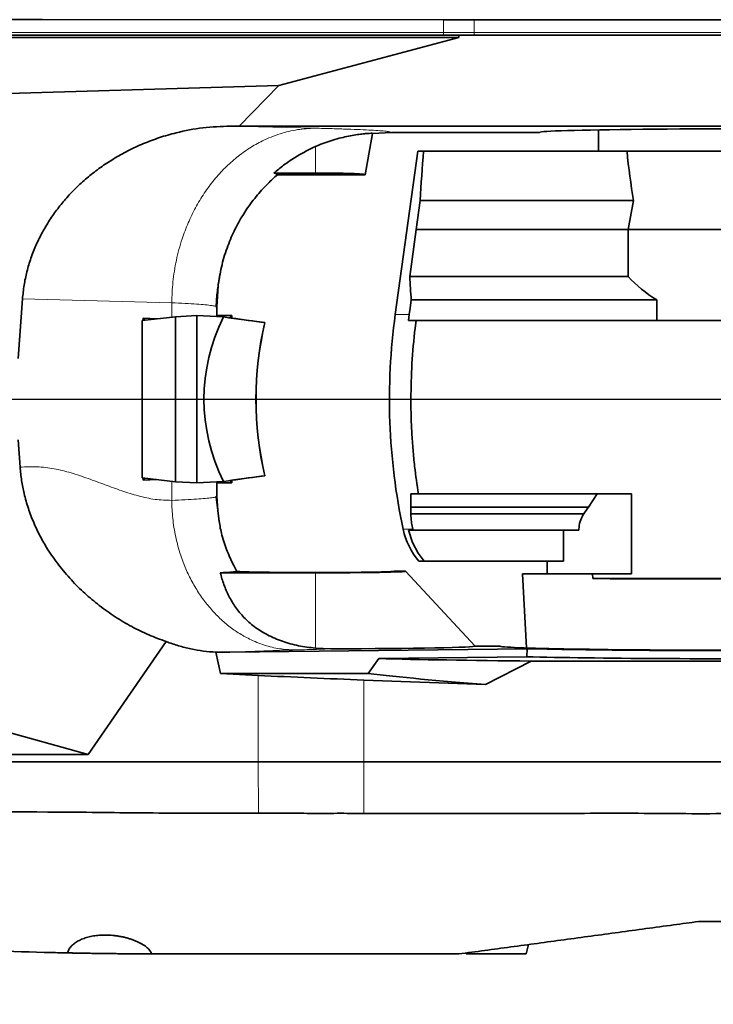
# Model space of a CAD drawing. Header units: millimetres. Extents: x 0 to 14900, y 0 to 10500.
# Tile 42 of 47: x 11901 to 12179, y 6398 to 6793. Entities that reach past the tile are written whole.
import ezdxf

# ---------------------------------------------------------------- set-up
doc = ezdxf.new("R2010")
doc.units = ezdxf.units.MM
doc.header["$LTSCALE"] = 25
doc.layers.add('THICK_LINE', color=7, linetype='Continuous')
doc.styles.add('SLDTEXTSTYLE0', font='TXT', dxfattribs={"width": 0.605})
doc.dimstyles.new('SLDDIMSTYLE2', dxfattribs={"dimtxt": 87.5, "dimasz": 87.5, "dimexe": 0, "dimexo": 0.0625, "dimgap": 21.875, "dimtad": 1, "dimdec": 4, "dimlfac": 25, "dimzin": 12, "dimdsep": 46, "dimtxsty": 'SLDTEXTSTYLE0', "dimsah": 1, "dimcen": 0.09, "dimadec": 1, "dimazin": 3, "dimtfac": 1, "dimtofl": 0, "dimtmove": 0, "dimatfit": 3, "dimfxl": 1, "dimfrac": 2, "dimtolj": 1, "dimtzin": 12, "dimarcsym": 0})
doc.dimstyles.new('SLDDIMSTYLE3', dxfattribs={"dimtxt": 87.5, "dimasz": 87.5, "dimexe": 0, "dimexo": 0.0625, "dimgap": 21.875, "dimtad": 1, "dimdec": 1, "dimrnd": 1e-09, "dimzin": 12, "dimdsep": 46, "dimtxsty": 'SLDTEXTSTYLE0', "dimsah": 1, "dimcen": 0, "dimadec": 0, "dimazin": 3, "dimtfac": 1, "dimtofl": 0, "dimtmove": 0, "dimatfit": 3, "dimfxl": 1, "dimfrac": 2, "dimtolj": 1, "dimtzin": 12, "dimarcsym": 0})

# ---------------------------------------------------------------- blocks, each defined once
blk = doc.blocks.new('_D_6')
at = {"layer": 'THICK_LINE'}
for p, q in [((7902.03, 7121.67), (7616.02, 7172.1)), ((13399.94, 6640.66), (13690.36, 6640.66))]:
    blk.add_line(p, q, dxfattribs=at)
blk.add_arc((10629.94, 6640.66), 3022.92, 0, 170, dxfattribs=at)
for points in [[(7652.95, 7165.58), (7681.67, 7249.18), (7657.11, 7253.87)], [(13652.86, 6640.66), (13664.1, 6728.33), (13639.1, 6727.97)]]:
    blk.add_solid(points, dxfattribs=at)
at = {"layer": 'THICK_LINE', "insert": (10779.39, 9775.28), "char_height": 87.5, "attachment_point": 1, "rotation": 355, "style": 'SLDTEXTSTYLE0'}
blk.add_mtext('170°', dxfattribs=at)
blk = doc.blocks.new('_D_7')
at = {"layer": 'THICK_LINE'}
for p, q in [((13399.94, 6640.66), (13690.36, 6640.66)), ((7902.03, 6159.65), (7616.02, 6109.22))]:
    blk.add_line(p, q, dxfattribs=at)
blk.add_arc((10629.94, 6640.66), 3022.92, 190, 0, dxfattribs=at)
for points in [[(13652.86, 6640.66), (13639.1, 6553.35), (13664.1, 6552.99)], [(7652.95, 6115.74), (7657.11, 6027.45), (7681.67, 6032.14)]]:
    blk.add_solid(points, dxfattribs=at)
at = {"layer": 'THICK_LINE', "insert": (10759.73, 3730.77), "char_height": 87.5, "attachment_point": 1, "rotation": 5, "style": 'SLDTEXTSTYLE0'}
blk.add_mtext('170°', dxfattribs=at)
blk = doc.blocks.new('_D_8')
at = {"layer": 'THICK_LINE'}
blk.add_line((12288.17, 8796.74), (10629.94, 6640.66), dxfattribs=at)
blk.add_solid([(12288.17, 8796.74), (12224.91, 8735.01), (12244.73, 8719.76)], dxfattribs=at)
at = {"layer": 'THICK_LINE', "insert": (11260.76, 7645.75), "char_height": 87.5, "attachment_point": 1, "rotation": 52.4365, "style": 'SLDTEXTSTYLE0'}
blk.add_mtext('R2720', dxfattribs=at)
blk = doc.blocks.new('_D_9')
at = {"layer": 'THICK_LINE'}
for q in [(11918.19, 7384.43), (10629.94, 6640.66)]:
    blk.add_line((11458.73, 7119.16), q, dxfattribs=at)
blk.add_solid([(11458.73, 7119.16), (11540.76, 7152.08), (11528.26, 7173.74)], dxfattribs=at)
at = {"layer": 'THICK_LINE', "insert": (11613.03, 7338.39), "char_height": 87.5, "attachment_point": 1, "rotation": 30, "style": 'SLDTEXTSTYLE0'}
blk.add_mtext('R957', dxfattribs=at)

msp = doc.modelspace()

# ---------------------------------------------------------------- linework, layer by layer
at = {"color": 8, "linetype": 'Continuous', "lineweight": 18}
for p, q in [((12071.2252748, 6792.8340236), (12071.2028327, 6787.6600043)), ((12083.619309, 6792.8243333), (12083.619309, 6787.6600043)), ((12071.2028327, 6787.6600043), (11751.3472456, 6787.6600043)), ((12071.2028327, 6787.6600043), (12071.1984953, 6786.6600043)), ((12083.619309, 6787.6600043), (12071.2028327, 6787.6600043)), ((12083.619309, 6787.6600043), (12083.619309, 6786.6600043)), ((12202.3847626, 6787.6600043), (12083.619309, 6787.6600043)), ((11985.8154106, 6750.183897), (12019.6406101, 6749.3406884)), ((12019.8847626, 6741.9463621), (12019.8847626, 6731.3627468)), ((11962.299967, 6679.3513497), (11902.4620338, 6680.8430146)), ((11962.299967, 6679.3513497), (11962.299967, 6673.5638206)), ((11962.299967, 6607.756188), (11962.299967, 6600.0672538)), ((12019.8847626, 6571.018394), (12019.8847626, 6540.7936191)), ((11996.9316963, 6495.1600043), (11996.9316963, 6529.8889969)), ((12039.3847626, 6495.1600043), (12039.3847626, 6528.0273597)), ((11997.1508669, 6474.6535717), (11996.9596678, 6495.1600043)), ((12039.3847626, 6474.5352891), (12039.3847626, 6495.1600043))]:
    msp.add_line(p, q, dxfattribs=at)
at = {"color": 7, "linetype": 'Continuous', "lineweight": 35}
for p, q in [((12071.1984953, 6786.6600043), (11751.3429082, 6786.6600043)), ((11751.3429082, 6785.6600043), (12077.3847626, 6785.6600043)), ((12077.3847626, 6785.6600043), (12005.2756129, 6766.4526355)), ((12077.3847626, 6786.6600043), (12071.1984953, 6786.6600043)), ((12077.3847626, 6786.6600043), (12077.3847626, 6785.6600043)), ((12083.619309, 6786.6600043), (12077.3847626, 6786.6600043)), ((12202.3847626, 6786.6600043), (12083.619309, 6786.6600043)), ((12005.2756129, 6766.4526355), (11749.7950353, 6758.9353136)), ((12005.2756129, 6766.4526355), (11989.3660265, 6750.1909887)), ((11989.3660265, 6750.1909887), (11985.8154106, 6750.183897)), ((12202.3847626, 6750.1909887), (11989.3660265, 6750.1909887)), ((12133.3847626, 6748.6665503), (12133.3847626, 6740.1600043)), ((12039.8847626, 6730.6600043), (12042.8099543, 6747.2495911)), ((12042.8099552, 6747.2495908), (12050.3782054, 6747.6600043)), ((12050.3782054, 6747.6600043), (12109.8847626, 6747.6600043)), ((12060.9290952, 6740.1600043), (12051.9074894, 6674.6598187)), ((12063.229783, 6740.1600043), (12060.9290952, 6740.1600043)), ((12143.5160735, 6740.1600043), (12063.229783, 6740.1600043)), ((12251.3847626, 6740.1600043), (12143.5160735, 6740.1600043)), ((12019.8847626, 6731.3627468), (12003.2546612, 6731.3627468)), ((12004.6552504, 6730.6600043), (12039.8847626, 6730.6600043)), ((12060.3359905, 6708.6600043), (12061.8596991, 6720.3269088)), ((12061.8596991, 6720.3269088), (12147.4803425, 6720.3269088)), ((12145.2498448, 6708.6600043), (12147.4803425, 6720.3269088)), ((12057.7116384, 6689.8968208), (12060.3359905, 6708.6600043)), ((12060.3359905, 6708.6600043), (12145.2498448, 6708.6600043)), ((12145.2498448, 6689.8968208), (12145.2498448, 6708.6600043)), ((12179.4296399, 6708.6600043), (12145.2498448, 6708.6600043)), ((12179.4296399, 6708.6600043), (12183.1033514, 6708.6600043)), ((12057.7116384, 6689.8968208), (12145.2498448, 6689.8968208)), ((11980.3839084, 6677.6493414), (11980.9083521, 6686.0662752)), ((11902.4620338, 6680.8430146), (11900.7254532, 6656.9574681)), ((11980.3847626, 6677.6493414), (11980.0100047, 6677.8546362)), ((11980.2352753, 6677.8115227), (11980.0376842, 6677.8668716)), ((11980.235265, 6677.8017124), (11980.3847626, 6677.6493414)), ((11980.3847626, 6674.2700043), (11980.3847626, 6677.6493414)), ((12058.3493038, 6680.4326975), (12156.723853, 6680.4326975)), ((12156.723853, 6680.4326975), (12156.723853, 6672.1600228)), ((11963.8546648, 6673.7468763), (11950.393267, 6672.1618834)), ((11972.3847626, 6674.2262717), (11963.8546648, 6673.7468763)), ((11963.8546648, 6607.5731324), (11963.8546648, 6673.7468763)), ((11972.3847626, 6674.2262717), (11972.3847626, 6607.0937369)), ((11983.0461018, 6673.6270995), (11972.3847626, 6674.2262717)), ((11980.3847626, 6674.2700043), (11986.3847626, 6674.2700043)), ((11986.3847626, 6673.1711479), (11986.3847626, 6674.2700043)), ((12057.1976386, 6672.1600228), (12057.5356575, 6674.6600002)), ((11950.393267, 6640.6600043), (11950.393267, 6672.1618834)), ((11950.8825794, 6673.0883665), (11956.1376701, 6672.8382499)), ((11950.8825794, 6672.2194968), (11950.8825794, 6673.0883665)), ((11950.8825794, 6673.0883665), (11951.5025585, 6672.2924953)), ((11999.6009525, 6671.3681849), (11999.6535175, 6671.368851)), ((12057.1976386, 6672.1600228), (12060.2465873, 6672.1600228)), ((12059.8708449, 6669.1600228), (12060.2465873, 6672.1600228)), ((12189.8847626, 6672.1600228), (12060.2465873, 6672.1600228)), ((11950.393267, 6609.1581253), (11950.393267, 6640.6600043)), ((11900.7254532, 6624.3625406), (11901.5221662, 6613.4042672)), ((11963.8546648, 6607.5731324), (11950.393267, 6609.1581253)), ((11950.8825794, 6608.2316422), (11950.8825794, 6609.1005119)), ((11950.8825794, 6608.2316422), (11951.5025585, 6609.0275133)), ((11950.8825794, 6608.2316422), (11956.1376701, 6608.4817588)), ((11972.3847626, 6607.0937369), (11963.8546648, 6607.5731324)), ((11983.0461018, 6607.6929091), (11972.3847626, 6607.0937369)), ((11980.3847626, 6601.669144), (11980.3847626, 6607.0500043)), ((11980.3847626, 6607.0500043), (11986.3847626, 6607.0500043)), ((11986.3847626, 6607.0500043), (11986.3847626, 6608.1488608)), ((11999.6009525, 6609.9518237), (11999.6535175, 6609.9511576)), ((12058.182568, 6602.6600043), (12058.1825681, 6597.326671)), ((12058.182568, 6602.6600043), (12061.1922002, 6602.6600043)), ((12146.6109241, 6602.6600043), (12061.1922002, 6602.6600043)), ((12132.8931665, 6602.6600043), (12129.3528042, 6597.326671)), ((12146.6109241, 6570.6600043), (12146.6109241, 6602.6600043)), ((11980.0108523, 6601.4763623), (11980.3847626, 6601.669144)), ((11980.3847626, 6601.669144), (11980.0108523, 6601.4763623)), ((11981.274115, 6591.6269844), (11980.0982997, 6601.460873)), ((11980.7350262, 6596.1356344), (11980.0982997, 6601.460873)), ((11980.3839065, 6601.669144), (11980.7350262, 6596.1356344)), ((12058.1825681, 6597.326671), (12058.1825611, 6594.6695853)), ((12127.4973829, 6594.6695853), (12058.1825611, 6594.6695853)), ((12129.3528042, 6597.326671), (12058.1825681, 6597.326671)), ((11981.2761483, 6591.6099793), (11981.1772827, 6592.4368383)), ((12057.9017807, 6588.1600228), (12057.1994006, 6588.1600228)), ((12058.8254313, 6583.1600228), (12057.1994006, 6588.1600228)), ((12058.5396045, 6588.1600228), (12057.9017807, 6588.1600228)), ((12058.5396045, 6588.1600228), (12058.9761012, 6588.1600228)), ((12058.5754541, 6590.3371246), (12058.9031525, 6588.5085955)), ((12058.9761012, 6588.1600228), (12058.9031525, 6588.5085955)), ((12125.5277193, 6588.1600228), (12058.9761012, 6588.1600228)), ((12119.3916122, 6588.1600228), (12119.3916122, 6575.6600043)), ((12058.8254313, 6583.1600228), (12061.0667214, 6578.9334228)), ((12063.5035934, 6575.6600043), (12061.0667214, 6578.9334228)), ((12061.4113626, 6575.6600043), (12063.5035934, 6575.6600043)), ((12119.3916122, 6575.6600043), (12063.5035934, 6575.6600043)), ((12112.8847626, 6575.6600043), (12112.8847626, 6570.6600043)), ((11981.7610697, 6571.018394), (12019.8847626, 6571.018394)), ((11988.0287829, 6572.3545815), (11988.115262, 6572.1469365)), ((11988.1375142, 6572.0981606), (11988.3664122, 6571.6085169)), ((12056.0442798, 6571.6600043), (12051.5546356, 6571.6600043)), ((12084.0197324, 6541.6600043), (12056.0442798, 6571.6600043)), ((12102.9697525, 6570.6600043), (12104.5303178, 6540.8826462)), ((12102.9697525, 6570.6600043), (12130.9841249, 6570.6600043)), ((12131.1349528, 6568.6850092), (12130.9841249, 6570.6600043)), ((12130.9841249, 6570.6600043), (12146.6109241, 6570.6600043)), ((12131.1349528, 6568.6850092), (12198.0704151, 6568.7547171)), ((11960.1042732, 6543.4251988), (11928.84172, 6498.1600043)), ((11766.2273789, 6543.093992), (11928.84172, 6498.1600043)), ((12104.7709329, 6540.597392), (11985.5896172, 6539.1352442)), ((12026.1332554, 6540.5273266), (12019.8847626, 6540.7936191)), ((12084.0197324, 6541.6600043), (12093.6789912, 6541.6600043)), ((12104.7709329, 6540.597392), (12104.6291631, 6537.3333955)), ((11985.5896172, 6539.1352442), (11980.0151597, 6539.1623182)), ((11980.0151597, 6539.1623182), (11981.8879041, 6530.6600043)), ((12041.0151998, 6530.6600043), (12045.2801143, 6536.6052857)), ((12045.2801143, 6536.6052857), (12104.6291631, 6537.3333955)), ((12088.0600356, 6526.2399524), (12106.3688972, 6535.634649)), ((12106.3688972, 6535.634649), (12192.3847626, 6535.634649)), ((11981.8879041, 6530.6600043), (11996.9316963, 6529.8889969)), ((11981.8879041, 6530.6600043), (12041.0151998, 6530.6600043)), ((12039.3847626, 6528.0273597), (12088.0600356, 6526.2399524)), ((11928.84172, 6498.1600043), (11774.319723, 6498.1600043)), ((11996.9316963, 6495.1600043), (11774.319723, 6495.1600043)), ((12039.3847626, 6495.1600043), (11996.9316963, 6495.1600043)), ((12192.3847626, 6495.1600043), (12039.3847626, 6495.1600043)), ((12104.3847626, 6418.1600043), (12105.3998071, 6421.9482022)), ((11962.3847626, 6418.1600043), (11954.1848168, 6418.1762423)), ((12080.2798668, 6418.5514807), (12080.3847626, 6418.1600043)), ((12104.3847626, 6418.1600043), (12080.3847626, 6418.1600043))]:
    msp.add_line(p, q, dxfattribs=at)
at = {"color": 7, "linetype": 'Continuous', "lineweight": 35, "flags": 128}
for points in [[(12071.2252748, 6792.8340236), (11910.5094766, 6792.8698293), (11751.3700222, 6792.9111544)], [(12202.3847626, 6792.8185551), (12143.0020359, 6792.8232128), (12083.619309, 6792.8243333)], [(12058.3493038, 6680.4326975), (12057.8880139, 6677.1600228), (12057.5356575, 6674.6600002)]]:
    msp.add_lwpolyline(points, dxfattribs=at)
at = {"color": 7, "linetype": 'Continuous', "lineweight": 35}
for centre, radius, start, end in [((12299.5847237, 6640.6600002), 250, 172.183210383, 192.047161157), ((12083.6200139, 6594.5773573), 29.1734543, 192.08609612, 220.424392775)]:
    msp.add_arc(centre, radius, start, end, dxfattribs=at)
for centre, major_axis, ratio, start_param, end_param in [((12192.3847626, 6747.6600043), (82.5, 0), 0.0174550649, 0, 3.1415926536), ((12299.5847626, 6638.8952558), (0, 567.3562363), 0.4233886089, 1.3913495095, 1.4267706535), ((12192.3847626, 6767.1263502), (0, 119.3924469), 0.4088243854, 1.7986252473, 1.9735790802), ((12019.8847626, 6730.664305), (20.0003792, 0), 0.0349214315, 6.2770277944, 7.853981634), ((12299.5847626, 6699.9944096), (242.1043341, 0), 0.954556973, 3.1852997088, 3.2263392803), ((12192.3847626, 6730.1193448), (63.4661364, 0), 0.9464123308, 3.8753279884, 4.115721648), ((12115.2299719, 6640.6600043), (140.0110629, 0), 0.7142292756, 2.8056376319, 3.4775476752), ((11880.3847626, 6674.2700043), (100, 0), 0.069926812, 6.2144772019, 6.2831853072), ((12309.3288901, 6640.6600043), (764.2499116, -99.4660615), 0.0135034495, 4.2730497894, 4.2968726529), ((11880.3847626, 6674.2700043), (106, 0), 0.069926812, 6.151469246, 6.2831853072), ((12309.3812979, 6640.6600043), (764.2499116, -99.4660615), 0.0135034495, 4.2777995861, 4.2968726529), ((12069.2265089, 6640.6600043), (0, 100), 0.7316044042, 1.2586641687, 1.8829284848), ((12069.2789166, 6640.6600043), (0, 100), 0.7316044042, 1.2586641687, 1.8829284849), ((11880.3847626, 6607.0500043), (100, 0), 0.0699268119, 0, 0.068708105), ((12309.3288901, 6640.6600043), (764.2499116, 99.4660615), 0.0135034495, 1.9863126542, 2.0101355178), ((11880.3847626, 6607.0500043), (106, 0), 0.0699268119, 0, 0.1317160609), ((12309.3812979, 6640.6600043), (764.2499116, 99.4660615), 0.0135034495, 1.9863126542, 2.0053857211), ((12192.3847626, 6546.1359775), (0, 84.0003388), 0.9464247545, 0.9154793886, 0.9547917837), ((12019.8847626, 6571.6625899), (31.6702194, 0), 0.0174552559, 3.2395637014, 6.2785082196), ((12019.8847626, 6571.649728), (36.1643083, 0), 0.0174573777, 4.7123889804, 6.2994631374), ((12192.3896379, 6568.9839376), (89.3271695, 0.0930282), 0.003616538, 3.9567734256, 4.7683338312), ((12019.8847626, 6541.6417776), (64.1434676, 0), 0.0174573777, 4.810156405, 6.2994631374), ((12192.3847626, 6541.6680627), (98.706851, 0), 0.0174552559, 3.1462697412, 6.2785082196), ((12192.3847626, 6541.6542827), (106.5005044, 0), 0.0174551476, 3.7463129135, 6.2862631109), ((12192.3847626, 6538.3557549), (178.0271227, 0), 0.0174577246, 3.7398742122, 4.2081268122), ((12192.3847626, 6538.404252), (107.0735698, 0), 0.0174551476, 3.7517074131, 6.2862631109), ((12039.3847626, 6536.3658129), (158.9997043, -5.8547173), 0.0523722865, 4.4440383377, 4.7143174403), ((12199.2305449, 6529.9833819), (186.1697347, -6.8741093), 0.0524085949, 3.6986367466, 4.0743871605)]:
    msp.add_ellipse(centre, major_axis=major_axis, ratio=ratio, start_param=start_param, end_param=end_param, dxfattribs=at)
for points, knots in [([(12083.619309, 6792.8243333), (12081.5516397, 6792.8250304), (12077.4082561, 6792.8264272), (12073.2889346, 6792.8314882), (12071.2252748, 6792.8340236)], [0, 0, 0, 0, 0.4990291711, 1, 1, 1, 1]), ([(11902.4620338, 6680.8430146), (11902.6427518, 6682.6767187), (11903.0055967, 6686.358423), (11904.1729922, 6691.8508641), (11905.7993025, 6697.3009008), (11907.8969838, 6702.591709), (11910.4012256, 6707.652673), (11913.2759138, 6712.4716649), (11916.5394817, 6717.0953835), (11920.230165, 6721.5691625), (11924.3352494, 6725.8458176), (11928.8518209, 6729.8961259), (11933.6985947, 6733.6378397), (11939.0010786, 6737.1491778), (11944.7383405, 6740.3622825), (11950.9249297, 6743.2297096), (11957.3716342, 6745.6443173), (11965.3069989, 6747.9305885), (11974.8087234, 6749.7711842), (11982.1285735, 6750.0456534), (11985.8154106, 6750.183897)], [0, 0, 0, 0, 0.0466269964, 0.0936175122, 0.1417177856, 0.1901828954, 0.2370963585, 0.2840127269, 0.3315133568, 0.3795925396, 0.430010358, 0.4807221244, 0.5323081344, 0.5841757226, 0.640907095, 0.6979804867, 0.7560935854, 0.8145517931, 0.9065940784, 1, 1, 1, 1]), ([(12042.8099542, 6747.2495907), (12042.7775534, 6747.2642781), (12042.7127523, 6747.2936526), (12042.1015923, 6747.2919857), (12040.9567904, 6747.2341787), (12039.1383662, 6747.073124), (12036.7960496, 6746.7831017), (12034.0582476, 6746.3373493), (12031.0034429, 6745.6986987), (12027.7901848, 6744.8669284), (12024.4949659, 6743.8136611), (12021.8498202, 6742.8100453), (12020.3350947, 6742.1442923), (12019.8847626, 6741.9463621)], [0, 0, 0, 0, 0.0788199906, 0.1576385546, 0.2613875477, 0.3651225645, 0.4674165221, 0.5696906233, 0.6684733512, 0.7672527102, 0.8632903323, 0.9593558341, 1, 1, 1, 1]), ([(12019.8847626, 6741.9463621), (12018.4118814, 6741.248842), (12015.4584329, 6739.8501618), (12011.2150509, 6737.3403388), (12007.1031254, 6734.5481048), (12004.5398283, 6732.4264744), (12003.2546612, 6731.3627468)], [0, 0, 0, 0, 0.2466733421, 0.4946339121, 0.7466232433, 1, 1, 1, 1]), ([(11981.0422637, 6686.9697211), (11981.4534349, 6689.5207296), (11982.2854579, 6694.6828078), (11984.6265136, 6702.0238649), (11987.2564531, 6708.1081656), (11989.8260201, 6712.8599912), (11992.0816571, 6716.4721353), (11994.3624828, 6719.6871857), (11996.6088008, 6722.5185396), (11998.7726426, 6724.9807279), (12001.3835594, 6727.7185505), (12003.3836208, 6729.5167297), (12004.6552501, 6730.6600033)], [0, 0, 0, 0, 0.1525274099, 0.3086459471, 0.4538080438, 0.5437075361, 0.6276442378, 0.7053285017, 0.7765425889, 0.8411313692, 0.8989920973, 1, 1, 1, 1]), ([(12003.2546612, 6731.3627468), (12003.6915523, 6731.2465059), (12004.5682242, 6731.0132551), (12004.6261587, 6730.7780131), (12004.6552215, 6730.6600043)], [0, 0, 0, 0, 0.4983518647, 1, 1, 1, 1]), ([(11980.0982177, 6677.8706674), (11980.2293763, 6679.9079486), (11980.4755465, 6683.7317023), (11981.1010521, 6687.5527473), (11981.3932908, 6689.3379543)], [0, 0, 0, 0, 0.5327961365, 1, 1, 1, 1]), ([(12059.8708449, 6669.1600228), (12059.3784425, 6664.4225195), (12058.3936376, 6654.9475131), (12058.2529326, 6645.4225044), (12058.1825801, 6640.6600002)], [0, 0, 0, 0, 0.50000000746, 1, 1, 1, 1]), ([(12058.1825801, 6640.6600002), (12058.2008098, 6638.4097196), (12058.2372835, 6633.9073962), (12058.5306466, 6627.1528361), (12059.0045807, 6620.4006988), (12059.7940808, 6612.2199348), (12060.6566242, 6606.3221161), (12061.1922002, 6602.6600043)], [0, 0, 0, 0, 0.176918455, 0.3539754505, 0.5314503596, 0.7090651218, 1, 1, 1, 1]), ([(11960.1042732, 6543.4251988), (11957.7485749, 6544.2891182), (11953.0200713, 6546.0232306), (11946.1724325, 6549.4006376), (11939.5254468, 6553.3351042), (11933.237735, 6557.8100098), (11927.3721437, 6562.7474824), (11921.9374586, 6568.1435732), (11916.9242431, 6574.0635722), (11912.7863896, 6579.9697618), (11909.4828792, 6585.6968988), (11906.8903436, 6591.1480882), (11904.7302118, 6596.8561141), (11903.1382076, 6602.5221387), (11902.0366732, 6608.0554838), (11901.694027, 6611.6176121), (11901.5221662, 6613.4042672)], [0, 0, 0, 0, 0.078069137, 0.1567052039, 0.2370545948, 0.3179699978, 0.3961948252, 0.4749609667, 0.5555503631, 0.636833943, 0.6986506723, 0.7608598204, 0.8243668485, 0.8883514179, 0.9440004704, 1, 1, 1, 1]), ([(12058.5754541, 6590.3371246), (12058.4608682, 6591.1480959), (12058.2347434, 6592.7484732), (12058.1997982, 6594.0349933), (12058.1825611, 6594.6695853)], [0, 0, 0, 0, 0.5067376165, 1, 1, 1, 1]), ([(12127.4973829, 6594.6695853), (12127.05682, 6593.9201022), (12126.1546484, 6592.385333), (12125.6300135, 6589.9422929), (12125.5468967, 6588.4941497), (12125.5277193, 6588.1600228)], [0, 0, 0, 0, 0.42336497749, 0.8669542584, 1, 1, 1, 1]), ([(11981.1772827, 6592.4368383), (11981.484239, 6590.5882678), (11982.1663207, 6586.4805948), (11984.1324526, 6580.4990589), (11986.2196318, 6575.6844174), (11987.6290738, 6573.090267), (11988.0287916, 6572.354566)], [0, 0, 0, 0, 0.2632246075, 0.5849063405, 0.8822794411, 1, 1, 1, 1]), ([(11981.7610697, 6571.018394), (11982.5757761, 6571.0596697), (11984.2090635, 6571.1424173), (11986.0441, 6571.270623), (11987.4030168, 6571.4016189), (11988.1245492, 6571.5148079), (11988.3031346, 6571.5840002), (11988.3664122, 6571.6085169)], [0, 0, 0, 0, 0.2168567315, 0.4347448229, 0.6558474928, 0.8780574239, 1, 1, 1, 1]), ([(12019.8847626, 6540.7936191), (12017.6090947, 6541.0732418), (12013.0594855, 6541.6322751), (12006.5484878, 6543.4411268), (12000.5545253, 6546.0255479), (11995.3659248, 6549.2906704), (11991.1243451, 6553.0855896), (11987.7404879, 6557.2166245), (11985.1173872, 6561.6515886), (11983.1082605, 6566.2732495), (11982.2099425, 6569.4373514), (11981.7610697, 6571.018394)], [0, 0, 0, 0, 0.1139645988, 0.2278427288, 0.3422862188, 0.456728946, 0.5645821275, 0.6725342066, 0.7814757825, 0.890807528, 1, 1, 1, 1]), ([(11988.3664122, 6571.6085169), (11988.3125678, 6571.7216845), (11988.2042778, 6571.9492833), (11988.0734173, 6572.2365705), (11988.0452508, 6572.3110411), (11988.0287829, 6572.3545815)], [0, 0, 0, 0, 0.291155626, 0.5855623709, 1, 1, 1, 1]), ([(11980.0151597, 6539.1623182), (11978.3422837, 6539.2980493), (11974.9875276, 6539.5702419), (11969.9800144, 6540.4733619), (11964.9923733, 6541.7081111), (11961.7364665, 6542.8518433), (11960.1042732, 6543.4251988)], [0, 0, 0, 0, 0.2466725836, 0.4946728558, 0.7466783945, 1, 1, 1, 1]), ([(11774.5317356, 6475.42128), (11781.2197142, 6475.4560686), (11794.5958941, 6475.5256469), (11821.3435682, 6475.9286167), (11865.1401028, 6475.293678), (11914.1060185, 6475.1691758), (11961.5618241, 6474.5730566), (11985.2881032, 6474.6267339), (11997.1508669, 6474.6535717)], [0, 0, 0, 0, 0.0901330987, 0.1802691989, 0.360525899, 0.6802601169, 0.8401351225, 1, 1, 1, 1]), ([(11997.1508669, 6474.6535717), (12000.5630675, 6474.6534164), (12007.4032914, 6474.6531052), (12017.9138639, 6474.518152), (12028.5897801, 6474.5751504), (12035.7808655, 6474.5485968), (12039.3847626, 6474.5352891)], [0, 0, 0, 0, 0.2471365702, 0.4954191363, 0.747123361, 1, 1, 1, 1]), ([(12039.3847626, 6474.5352891), (12045.7596359, 6474.5026912), (12058.5096379, 6474.437494), (12084.0095518, 6474.5960085), (12115.8847035, 6474.4777855), (12147.7606099, 6474.6476226), (12173.2602341, 6474.3445816), (12186.0102458, 6474.4717232), (12192.3847626, 6474.5352891)], [0, 0, 0, 0, 0.1249973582, 0.2499997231, 0.4999981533, 0.7499965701, 0.8750078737, 1, 1, 1, 1]), ([(12077.3847626, 6418.1600043), (12080.8267522, 6418.6254306), (12087.710918, 6419.5563084), (12101.7513736, 6421.4548605), (12119.6123071, 6423.8700182), (12141.4050232, 6426.816832), (12159.4241878, 6429.2533857), (12170.1731704, 6430.7068645), (12173.5242975, 6431.1600043)], [0, 0, 0, 0, 0.1116580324, 0.2233221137, 0.4472816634, 0.6724771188, 0.8978907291, 1, 1, 1, 1]), ([(12173.5242975, 6431.1600043), (12176.6881371, 6431.1600043), (12182.3247555, 6431.1600043), (12190.2953241, 6431.1600043), (12197.4426218, 6431.1600043), (12204.1996836, 6431.1600043), (12210.6729658, 6431.1600043), (12216.7078212, 6431.1600043), (12222.5343899, 6431.1600043), (12228.7174764, 6431.1600043), (12235.3192969, 6431.1600043), (12242.2391716, 6431.1600043), (12248.8777509, 6431.1600043), (12255.0912806, 6431.1600043), (12260.8447747, 6431.1600043), (12266.0865636, 6431.1600043), (12270.8678283, 6431.1600043), (12275.0728711, 6431.1600043), (12278.6659511, 6431.1600043), (12281.6422808, 6431.1600043), (12284.0121367, 6431.1600043), (12285.7349142, 6431.1600043), (12286.7154472, 6431.1600043), (12287.1229092, 6431.1600043), (12287.0127387, 6431.1600043), (12287.0059837, 6431.1600043)], [0, 0, 0, 0, 0.05667290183, 0.10096703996, 0.14277383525, 0.18469842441, 0.22231362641, 0.26011112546, 0.2955926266, 0.33121610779, 0.37817394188, 0.42546108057, 0.47325648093, 0.52174382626, 0.56853276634, 0.61599383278, 0.66379221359, 0.71228327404, 0.75921630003, 0.80647765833, 0.8542455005, 0.9027106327, 0.94964811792, 0.99691274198, 1, 1, 1, 1]), ([(11920.5804574, 6418.5844157), (11918.4299137, 6418.6305818), (11900.1964723, 6419.022003), (11875.4173049, 6419.9172325), (11849.5384655, 6421.3518831), (11836.4577582, 6422.2027131), (11828.2981652, 6422.7882655), (11821.7808388, 6423.2911381), (11816.9621662, 6423.6806571), (11812.133096, 6424.0894369), (11807.4688035, 6424.5027413), (11802.9977353, 6424.9164046), (11798.7226799, 6425.3284981), (11794.6106367, 6425.7409803), (11790.713212, 6426.14718), (11787.0736147, 6426.5404463), (11783.7138881, 6426.9159024), (11780.6656243, 6427.2673452), (11778.0536768, 6427.5771245), (11775.8916405, 6427.8396112), (11774.158152, 6428.0541143), (11772.8160808, 6428.2227992), (11771.9626587, 6428.3312734), (11771.551559, 6428.3838611), (11771.5758397, 6428.3807552), (11771.5842878, 6428.3796746)], [0, 0, 0, 0, 0.0356651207, 0.3023876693, 0.4110460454, 0.4653822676, 0.5197251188, 0.5466547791, 0.5738683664, 0.6016416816, 0.6296021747, 0.6565235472, 0.6836100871, 0.7112345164, 0.739055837, 0.7669827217, 0.7951205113, 0.8239317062, 0.8529795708, 0.879582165, 0.9063851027, 0.9338479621, 0.9615510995, 0.9866222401, 1, 1, 1, 1]), ([(11954.1848168, 6418.1762423), (11954.1001477, 6418.4323658), (11953.9300813, 6418.9468154), (11953.438886, 6419.6692639), (11952.8403272, 6420.3329423), (11952.1630288, 6420.9377336), (11951.3546355, 6421.5398811), (11950.4293875, 6422.1242297), (11949.4009722, 6422.6829244), (11948.2725892, 6423.2141396), (11947.0284811, 6423.720238), (11945.7194802, 6424.1763372), (11944.3703805, 6424.57672), (11942.9894424, 6424.9220785), (11941.5328098, 6425.2192693), (11940.0839205, 6425.4478005), (11938.6669076, 6425.6097607), (11937.2966478, 6425.710265), (11935.9047638, 6425.7534099), (11934.1449891, 6425.7304006), (11932.0385275, 6425.5662752), (11929.7134651, 6425.1733981), (11927.9335168, 6424.6909157), (11926.6323911, 6424.2267522), (11925.6944433, 6423.830947), (11924.8072419, 6423.3896415), (11923.9814961, 6422.9054464), (11923.2338288, 6422.3881416), (11922.5509133, 6421.8273331), (11921.9454143, 6421.2248424), (11921.4283508, 6420.582174), (11921.0232051, 6419.9201686), (11920.727079, 6419.2507934), (11920.6289108, 6418.8046305), (11920.5804574, 6418.5844157)], [0, 0, 0, 0, 0.0394878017, 0.0793151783, 0.1100171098, 0.1409314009, 0.1725232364, 0.2043535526, 0.2348455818, 0.2655652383, 0.2970344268, 0.3287778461, 0.3574328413, 0.3863183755, 0.4159743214, 0.4459158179, 0.4717338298, 0.4979789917, 0.52444567, 0.5513716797, 0.5994024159, 0.6484705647, 0.6967370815, 0.7211868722, 0.7459318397, 0.7720196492, 0.7984137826, 0.8249575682, 0.8518009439, 0.881059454, 0.9104940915, 0.9404652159, 0.9706151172, 1, 1, 1, 1]), ([(11920.5901223, 6418.5842183), (11920.5856767, 6418.584309), (11920.5734391, 6418.5845585), (11920.9122969, 6418.5776437), (11921.5277881, 6418.5652379), (11922.3005235, 6418.5499896), (11923.2157389, 6418.5322261), (11924.3379655, 6418.511026), (11925.6382517, 6418.4874062), (11927.0513511, 6418.4624607), (11928.6189976, 6418.4360323), (11930.3020331, 6418.4092326), (11931.622763, 6418.3890537), (11932.9764556, 6418.3692652), (11934.3544745, 6418.350041), (11935.7691073, 6418.3312759), (11937.1922433, 6418.3133964), (11938.6115385, 6418.2965552), (11940.0153846, 6418.2808603), (11941.4157282, 6418.2661632), (11942.7840691, 6418.2527342), (11944.5512984, 6418.2365499), (11946.2270634, 6418.2228262), (11947.7678278, 6418.2115248), (11949.2102844, 6418.2017273), (11950.493294, 6418.1940239), (11951.5827053, 6418.1881404), (11952.2986042, 6418.1845398), (11952.9069715, 6418.1816744), (11953.4106645, 6418.1794376), (11953.7908594, 6418.1778329), (11954.1266039, 6418.1764653), (11954.2707123, 6418.1759031), (11954.2364898, 6418.1760383), (11954.2364289, 6418.1760385)], [0, 0, 0, 0, 0.0242946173, 0.066875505, 0.1197748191, 0.1469166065, 0.1742580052, 0.2271581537, 0.2543003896, 0.2816422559, 0.3345420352, 0.3616842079, 0.3890260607, 0.4155001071, 0.4421593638, 0.4691054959, 0.4964446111, 0.5229143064, 0.5495691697, 0.5765108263, 0.6038453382, 0.6303124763, 0.6838561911, 0.7111877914, 0.7376565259, 0.7912033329, 0.8185363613, 0.8450099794, 0.8716687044, 0.8986140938, 0.9259521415, 0.9504202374, 0.999911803, 1, 1, 1, 1]), ([(11962.3847626, 6418.1600043), (11973.4919119, 6418.1600043), (11995.706301, 6418.1600043), (12034.0383314, 6418.1600043), (12061.2661815, 6418.1600043), (12077.3847626, 6418.1600043)], [0, 0, 0, 0, 0.2897767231, 0.5795558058, 1, 1, 1, 1])]:
    msp.add_open_spline(points, degree=3, knots=knots, dxfattribs=at)
at = {"color": 8, "linetype": 'Continuous', "lineweight": 18}
for points, knots in [([(11962.299967, 6679.3513497), (11962.4027439, 6682.1513485), (11962.6126952, 6687.8711487), (11964.0361109, 6696.4860177), (11966.1582493, 6704.3771642), (11968.8219728, 6711.4064689), (11971.7765397, 6717.5300043), (11975.2587953, 6723.3216356), (11979.2250413, 6728.6821347), (11983.6167739, 6733.5232896), (11988.3617233, 6737.7736912), (11993.3785939, 6741.380002), (11999.1375403, 6744.6313127), (12005.6025738, 6747.2215708), (12012.6605363, 6748.9589759), (12017.346636, 6749.2152401), (12019.6406101, 6749.3406884)], [0, 0, 0, 0, 0.07688770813, 0.15706518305, 0.24008390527, 0.30389159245, 0.36869283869, 0.43417380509, 0.5, 0.56582619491, 0.63130716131, 0.69610840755, 0.75991609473, 0.84293481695, 0.92311229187, 1, 1, 1, 1]), ([(12019.6406101, 6749.3406884), (12022.0127528, 6749.2787399), (12026.7496837, 6749.155035), (12032.8092806, 6748.9581607), (12038.065361, 6748.7538962), (12042.4251994, 6748.542335), (12045.897328, 6748.325734), (12048.3987727, 6748.1058411), (12050.001385, 6747.883706), (12050.2524429, 6747.7346639), (12050.3782054, 6747.6600043)], [0, 0, 0, 0, 0.124767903, 0.2491489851, 0.3738624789, 0.4996219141, 0.6254507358, 0.750314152, 0.8749248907, 1, 1, 1, 1]), ([(11980.0100047, 6677.8546362), (11979.9713985, 6677.8807606), (11979.793059, 6678.001441), (11978.4379238, 6678.2166775), (11975.9373471, 6678.5003455), (11972.3514339, 6678.7840136), (11967.8951569, 6679.0676817), (11964.1650303, 6679.2567937), (11962.299967, 6679.3513497)], [0, 0, 0, 0, 0.0523635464, 0.2418908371, 0.4314181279, 0.6209454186, 0.8104727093, 1, 1, 1, 1]), ([(12057.5356575, 6674.6600002), (12056.4094845, 6674.6600002), (12054.1571383, 6674.6600002), (12052.2791904, 6674.6600002), (12052.0350694, 6674.6600002), (12051.9136064, 6674.6600002)], [0, 0, 0, 0, 0.3344192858, 0.6688385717, 1, 1, 1, 1]), ([(11901.5221662, 6613.4042672), (11903.7870912, 6613.5020065), (11908.323945, 6613.6977875), (11915.1476816, 6612.9035658), (11921.954546, 6611.1723065), (11928.7544777, 6608.8760691), (11935.5105169, 6606.3366989), (11942.2274736, 6603.8629653), (11948.9081247, 6601.7843973), (11955.5979874, 6600.2703306), (11960.0716079, 6600.1347753), (11962.299967, 6600.0672538)], [0, 0, 0, 0, 0.1106100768, 0.2215621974, 0.3334917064, 0.446380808, 0.5597832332, 0.6710475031, 0.7816334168, 0.8912292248, 1, 1, 1, 1]), ([(11962.299967, 6600.0672538), (11964.1650295, 6600.1562477), (11967.8951544, 6600.3342355), (11972.3514437, 6600.6012172), (11975.9373104, 6600.8681989), (11978.4380606, 6601.1351806), (11979.7936785, 6601.3379017), (11979.9720583, 6601.451629), (11980.0108523, 6601.4763623)], [0, 0, 0, 0, 0.18946851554, 0.37893703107, 0.56840554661, 0.75787406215, 0.94734257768, 1, 1, 1, 1]), ([(11962.299967, 6600.0672538), (11962.3880615, 6597.6672548), (11962.5680197, 6592.764569), (11963.7880904, 6585.3803955), (11965.6070662, 6578.6165557), (11967.8902577, 6572.5914374), (11970.4227436, 6567.3426927), (11973.4075341, 6562.3784373), (11976.8071735, 6557.7837238), (11980.5715158, 6553.6341625), (11984.6386152, 6549.9909611), (11988.9387901, 6546.8998375), (11993.8750298, 6544.1129998), (11999.4164871, 6541.8927786), (12005.4661692, 6540.4035742), (12009.4828261, 6540.1839192), (12011.4490897, 6540.0763921)], [0, 0, 0, 0, 0.07688770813, 0.15706518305, 0.24008390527, 0.30389159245, 0.36869283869, 0.43417380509, 0.5, 0.56582619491, 0.63130716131, 0.69610840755, 0.75991609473, 0.84293481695, 0.92311229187, 1, 1, 1, 1]), ([(12055.2323291, 6588.5085955), (12055.2101122, 6588.5085955), (12055.1466674, 6588.5085955), (12056.2735935, 6588.5085955), (12058.0266328, 6588.5085955), (12058.9031525, 6588.5085955)], [0, 0, 0, 0, 0.2122508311, 0.6061254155, 1, 1, 1, 1]), ([(12011.4490897, 6540.0763921), (12009.430801, 6540.0227261), (12005.3801234, 6539.9150193), (12000.3052465, 6539.7422006), (11995.3988654, 6539.5536561), (11990.6315602, 6539.3500717), (11987.2710633, 6539.2068874), (11985.5896172, 6539.1352442)], [0, 0, 0, 0, 0.1840008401, 0.3692871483, 0.556178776, 0.7779312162, 1, 1, 1, 1]), ([(12026.1446188, 6540.5272979), (12024.001743, 6540.4492177), (12019.7111692, 6540.2928816), (12014.2051789, 6540.1486093), (12011.4490897, 6540.0763921)], [0, 0, 0, 0, 0.4994380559, 1, 1, 1, 1])]:
    msp.add_open_spline(points, degree=3, knots=knots, dxfattribs=at)
at = {"layer": 'THICK_LINE'}
msp.add_line((10629.9447626, 6640.6600043), (13349.9447626, 6640.6600043), dxfattribs=at)
msp.add_arc((10629.9447626, 6640.6600043), 2720, 190, 170, dxfattribs=at)

# ---------------------------------------------------------------- dimensions: what is measured, and where the dimension line sits
for base, line1, line2, picture, middle in [((10893.4096045, 9652.0769274), ((13349.9447626, 6640.6600043), (10629.9447626, 6640.6600043)), ((9687.483743, 6806.8413104), (7951.2676744, 7112.9830476)), '_D_6', (10893.4096045, 9652.0769274)), ((10893.4096045, 3629.2430813), ((9687.483743, 6474.4786983), (7951.2676744, 6168.3369611)), ((13349.9447626, 6640.6600043), (10629.9447626, 6640.6600043)), '_D_7', (10893.4096045, 3629.2430813))]:
    dim = msp.add_angular_dim_2l(base=base, line1=line1, line2=line2, dimstyle='SLDDIMSTYLE2', dxfattribs=at)
    dim.commit()
    dim.dimension.update_dxf_attribs({"geometry": picture, "text_midpoint": middle, "dimtype": 162})
for mpoint, picture, middle in [((12288.1662271, 8796.7447834), '_D_8', (11459.0557448, 7718.7026439)), ((11458.731074, 7119.1600043), '_D_9', (11795.2328691, 7313.439512))]:
    dim = msp.add_radius_dim(center=(10629.9447626, 6640.6600043), mpoint=mpoint, dimstyle='SLDDIMSTYLE3', dxfattribs=at)
    dim.commit()
    dim.dimension.update_dxf_attribs({"geometry": picture, "text_midpoint": middle, "dimtype": 164})

doc.saveas('drawing.dxf')
